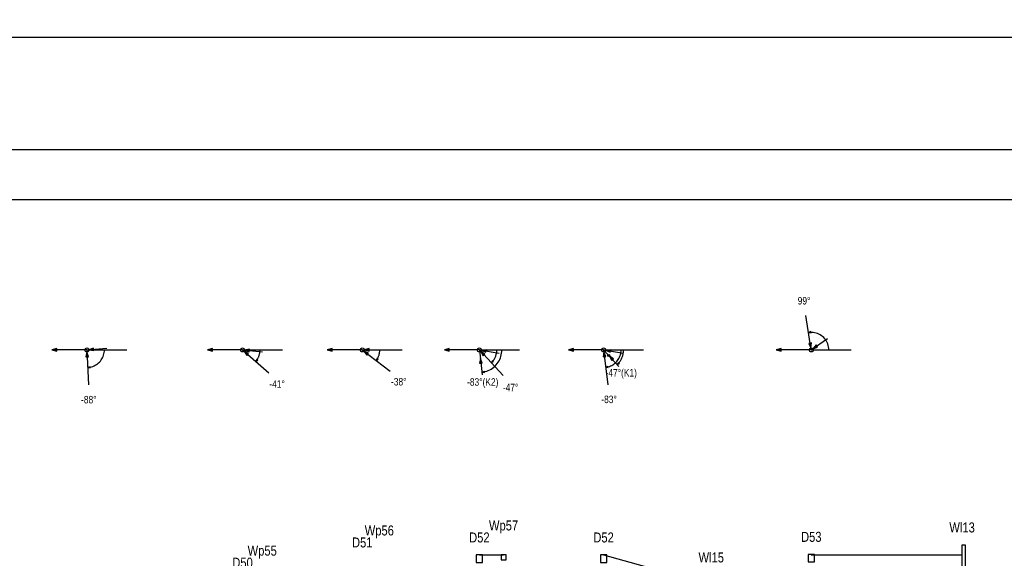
# Model space of a CAD drawing. Header units: metres. Extents: x 0 to 2625, y -705 to 306.
# Tile 14 of 34: x 1070 to 1267, y -490 to -382. Entities that reach past the tile are written whole.
import ezdxf
from ezdxf.enums import TextEntityAlignment as Align

# ---------------------------------------------------------------- set-up
doc = ezdxf.new("R2010")
doc.units = ezdxf.units.M
doc.header["$LTSCALE"] = 0.2
doc.layers.get('0').update_dxf_attribs({"color": 250, "linetype": 'CONTINUOUS'})
doc.layers.get('Defpoints').update_dxf_attribs({"linetype": 'CONTINUOUS'})
for name, color, linetype in [('Budynki', 7, 'CONTINUOUS'), ('Liczby', 7, 'CONTINUOUS'), ('Linie_tabeli', 7, 'CONTINUOUS'), ('Osie', 7, 'CONTINUOUS'), ('Teren_proj', 2, 'CONTINUOUS'), ('warstwa_nr_0', 8, 'CONTINUOUS'), ('Wezly', 7, 'CONTINUOUS'), ('Wymiary', 7, 'CONTINUOUS')]:
    doc.layers.add(name, color=color, linetype=linetype)
doc.styles.get("Standard").update_dxf_attribs({"font": 'arial.ttf'})
doc.dimstyles.new('ISO-25', dxfattribs={"dimtxt": 2.5, "dimasz": 2.5, "dimexe": 1.25, "dimexo": 0.625, "dimtad": 1, "dimdec": 4, "dimdsep": 46, "dimtxsty": 'Standard', "dimcen": 2.5, "dimadec": 0, "dimazin": 0, "dimtfac": 1, "dimtdec": 4, "dimtmove": 0, "dimatfit": 3, "dimfxl": 1, "dimtolj": 1, "dimtzin": 0, "dimarcsym": 0})

# ---------------------------------------------------------------- blocks, each defined once
blk = doc.blocks.new('*D5')
at = {"color": 0, "lineweight": -2, "transparency": 16777216}
for p, q in [((0, -407.47), (0, -384.31)), ((2.5, -385.56), (1466.18, -385.56)), ((1468.68, -407.47), (1468.68, -384.31))]:
    blk.add_line(p, q, dxfattribs=at)
at = {"color": 0, "transparency": 16777216}
for points in [[(2.5, -385.15), (2.5, -385.98), (0, -385.56)], [(1466.18, -385.15), (1466.18, -385.98), (1468.68, -385.56)]]:
    blk.add_solid(points, dxfattribs=at)
at = {"layer": 'Defpoints', "color": 0, "transparency": 16777216}
for p in [(1468.68, -385.56), (0, -408.09), (1468.68, -408.09)]:
    blk.add_point(p, dxfattribs=at)
at = {"color": 0, "transparency": 16777216, "insert": (734.34, -383.66), "char_height": 2.5, "attachment_point": 5}
blk.add_mtext('\\A1;1468.6752', dxfattribs=at)

msp = doc.modelspace()

# ---------------------------------------------------------------- linework, layer by layer
at = {"layer": 'Budynki'}
msp.add_lwpolyline([(1259.2752, -487.09378), (1259.2752, -494.09378), (1258.6752, -494.09378), (1258.6752, -487.09378)], close=True, dxfattribs=at)
at = {"layer": 'Linie_tabeli'}
msp.add_lwpolyline([(30, -695.09378), (1458.6752, -695.09378), (1458.6752, -418.09378), (30, -418.09378)], close=True, dxfattribs=at)
at = {"layer": 'Osie'}
for p, q in [((1083.6895, -448.09378), (1091.6895, -448.09378)), ((1114.8058, -448.09378), (1122.8058, -448.09378)), ((1138.7438, -448.09378), (1146.7438, -448.09378)), ((1162.1567, -448.09378), (1170.1567, -448.09378)), ((1186.9963, -448.09378), (1194.9963, -448.09378)), ((1228.5238, -448.09378), (1236.5238, -448.09378))]:
    msp.add_line(p, q, dxfattribs=at)
at = {"layer": 'Teren_proj'}
for points in [[(1162.1567, -489.09378), (1162.1702, -489.09378), (1162.2437, -489.09378), (1162.6616, -489.09378), (1163.0795, -489.09378), (1163.3398, -489.09378), (1163.4974, -489.09378), (1163.6364, -489.09378), (1163.9155, -489.09378), (1164.0523, -489.09378), (1164.455, -489.09378), (1164.9003, -489.09378), (1165.1465, -489.09378), (1165.4031, -489.09378), (1166.9963, -489.09378)], [(1186.9963, -489.09378), (1208.5238, -495.09068)], [(1228.5238, -489.09378), (1229.1072, -489.09378), (1230.1588, -489.09378), (1230.4202, -489.09378), (1230.6559, -489.09378), (1230.9587, -489.09378), (1231.3459, -489.09378), (1231.6881, -489.09378), (1231.8041, -489.09378), (1231.988, -489.09378), (1232.288, -489.09378), (1232.5553, -489.09378), (1232.5879, -489.09378), (1232.9495, -489.09378), (1248.811, -489.09378), (1253.2042, -489.09378), (1253.4455, -489.09378), (1253.6523, -489.09378), (1253.6639, -489.09378), (1258.6752, -489.09378)]]:
    msp.add_lwpolyline(points, dxfattribs=at)
at = {"layer": 'warstwa_nr_0'}
msp.add_lwpolyline([(0, -705.09378), (1468.6752, -705.09378), (1468.6752, -408.09378), (0, -408.09378)], close=True, dxfattribs=at)
at = {"layer": 'Wezly'}
for points in [[(1161.5327, -490.59378), (1162.7807, -490.59378), (1162.7807, -489.09378), (1161.5327, -489.09378)], [(1166.4963, -490.09378), (1167.4963, -490.09378), (1167.4963, -489.09378), (1166.4963, -489.09378)], [(1186.3723, -490.59378), (1187.6203, -490.59378), (1187.6203, -489.09378), (1186.3723, -489.09378)], [(1227.8998, -490.47168), (1229.1478, -490.47168), (1229.1478, -488.97168), (1227.8998, -488.97168)]]:
    msp.add_lwpolyline(points, close=True, dxfattribs=at)
at = {"layer": 'Wymiary'}
for p, q in [((1228.5238, -448.09378), (1227.4221, -441.18098)), ((1228.5238, -448.09378), (1231.7839, -445.77608)), ((1083.6895, -448.09378), (1076.6895, -448.09378)), ((1083.6895, -448.09378), (1087.6737, -447.73848)), ((1083.6895, -448.09378), (1083.981, -455.08768)), ((1114.8058, -448.09378), (1107.8058, -448.09378)), ((1114.8058, -448.09378), (1118.7881, -448.46968)), ((1114.8058, -448.09378), (1120.0715, -452.70598)), ((1138.7438, -448.09378), (1131.7438, -448.09378)), ((1138.7438, -448.09378), (1142.7437, -448.06698)), ((1138.7438, -448.09378), (1144.2951, -452.35788)), ((1162.1567, -448.09378), (1155.1567, -448.09378)), ((1162.1567, -448.09378), (1166.1051, -448.73418)), ((1162.1567, -448.09378), (1162.7512, -453.05828)), ((1162.1567, -448.09378), (1166.9086, -453.23378)), ((1186.9963, -448.09378), (1179.9963, -448.09378)), ((1186.9963, -448.09378), (1190.9447, -448.73418)), ((1186.9963, -448.09378), (1190.0511, -451.39808)), ((1186.9963, -448.09378), (1187.8286, -455.04408)), ((1228.5238, -448.09378), (1221.5238, -448.09378))]:
    msp.add_line(p, q, dxfattribs=at)
for points in [[(1227.9729, -444.63738), (1228.4702, -444.68918), (1228.4295, -444.43358)], [(1228.4608, -447.69878), (1228.5644, -446.70418), (1228.0532, -446.78558)], [(1076.6895, -448.09378), (1077.6554, -448.35258), (1077.6554, -447.83498)], [(1083.7062, -448.49348), (1083.4878, -449.46928), (1084.005, -449.44778)], [(1084.0879, -448.05828), (1085.073, -448.23028), (1085.027, -447.71468)], [(1107.8058, -448.09378), (1108.7717, -448.35258), (1108.7717, -447.83498)], [(1115.1067, -448.35738), (1115.6628, -449.18848), (1116.0038, -448.79908)], [(1115.204, -448.13138), (1116.1414, -448.47978), (1116.19, -447.96448)], [(1131.7438, -448.09378), (1132.7097, -448.35258), (1132.7097, -447.83498)], [(1139.061, -448.33748), (1139.6694, -449.13108), (1139.9847, -448.72058)], [(1139.1438, -448.09108), (1140.1114, -448.34348), (1140.108, -447.82578)], [(1155.1567, -448.09378), (1156.1226, -448.35258), (1156.1226, -447.83498)], [(1162.4282, -448.38748), (1162.8939, -449.27248), (1163.274, -448.92108)], [(1162.5515, -448.15778), (1163.4636, -448.56798), (1163.5464, -448.05698)], [(1179.9963, -448.09378), (1180.9622, -448.35258), (1180.9622, -447.83498)], [(1187.0439, -448.49098), (1186.9017, -449.48078), (1187.4157, -449.41928)], [(1187.3911, -448.15778), (1188.3032, -448.56798), (1188.386, -448.05698)], [(1221.5238, -448.09378), (1222.4897, -448.35258), (1222.4897, -447.83498)], [(1228.8498, -447.86198), (1229.787, -447.51328), (1229.4871, -447.09138)], [(1117.4386, -450.39988), (1117.8542, -450.12188), (1117.6595, -449.95128)], [(1141.5195, -450.22588), (1141.9163, -449.92168), (1141.711, -449.76398)], [(1162.3588, -449.78168), (1162.2167, -450.77158), (1162.7307, -450.70998)], [(1164.5326, -450.66378), (1164.9751, -450.43098), (1164.7994, -450.24088)], [(1188.1503, -449.34208), (1188.616, -450.22698), (1188.9961, -449.87568)], [(1189.7117, -451.03088), (1190.1541, -450.79808), (1189.9784, -450.60808)], [(1083.8353, -451.59078), (1084.3232, -451.69988), (1084.3124, -451.44138)], [(1162.6917, -452.56188), (1163.1867, -452.63288), (1163.1559, -452.37598)], [(1187.4124, -451.56898), (1187.9074, -451.63998), (1187.8766, -451.38308)]]:
    msp.add_lwpolyline(points, close=True, dxfattribs=at)
for points in [[(1232.0238, -448.09378), (1232.0107, -447.79158), (1231.9716, -447.49168), (1231.9068, -447.19628), (1231.8167, -446.90758), (1231.7019, -446.62768), (1231.5635, -446.35878), (1231.4024, -446.10288), (1231.2197, -445.86178), (1231.017, -445.63738), (1230.7956, -445.43128), (1230.5572, -445.24508), (1230.3037, -445.08018), (1230.0369, -444.93778), (1229.7587, -444.81888), (1229.4714, -444.72448), (1229.177, -444.65528), (1228.8777, -444.61168), (1228.5757, -444.59418), (1228.2734, -444.60278), (1227.9729, -444.63738)], [(1083.8353, -451.59078), (1084.102, -451.56938), (1084.3662, -451.52778), (1084.6265, -451.46598), (1084.8814, -451.38458), (1085.1293, -451.28398), (1085.3687, -451.16468), (1085.5984, -451.02738), (1085.8169, -450.87308), (1086.0229, -450.70238), (1086.2154, -450.51658), (1086.3931, -450.31658), (1086.5549, -450.10358), (1086.7001, -449.87878), (1086.8276, -449.64368), (1086.9369, -449.39938), (1087.0271, -449.14758), (1087.0978, -448.88958), (1087.1487, -448.62688), (1087.1793, -448.36108), (1087.1895, -448.09378)], [(1117.4386, -450.39988), (1117.5199, -450.30368), (1117.5976, -450.20468), (1117.6717, -450.10298), (1117.7421, -449.99858), (1117.8087, -449.89178), (1117.8714, -449.78258), (1117.9301, -449.67128), (1117.9848, -449.55798), (1118.0354, -449.44268), (1118.0818, -449.32568), (1118.124, -449.20708), (1118.1619, -449.08698), (1118.1955, -448.96568), (1118.2246, -448.84328), (1118.2494, -448.71978), (1118.2696, -448.59558), (1118.2854, -448.47068), (1118.2967, -448.34538), (1118.3035, -448.21968), (1118.3058, -448.09378)], [(1141.5195, -450.22588), (1141.5878, -450.13378), (1141.6531, -450.03958), (1141.7152, -449.94328), (1141.7742, -449.84498), (1141.8299, -449.74488), (1141.8823, -449.64288), (1141.9314, -449.53928), (1141.977, -449.43418), (1142.0191, -449.32758), (1142.0578, -449.21968), (1142.0929, -449.11058), (1142.1244, -449.00028), (1142.1522, -448.88918), (1142.1764, -448.77708), (1142.197, -448.66438), (1142.2138, -448.55098), (1142.2269, -448.43708), (1142.2363, -448.32288), (1142.2419, -448.20838), (1142.2438, -448.09378)], [(1162.6917, -452.56188), (1163.0143, -452.51128), (1163.3324, -452.43748), (1163.6443, -452.34078), (1163.9484, -452.22168), (1164.243, -452.08088), (1164.5267, -451.91908), (1164.7978, -451.73718), (1165.0551, -451.53608), (1165.2971, -451.31688), (1165.5225, -451.08058), (1165.7303, -450.82868), (1165.9192, -450.56228), (1166.0883, -450.28298), (1166.2367, -449.99208), (1166.3636, -449.69128), (1166.4684, -449.38198), (1166.5504, -449.06588), (1166.6094, -448.74468), (1166.6449, -448.42008), (1166.6567, -448.09378)], [(1164.5326, -450.66378), (1164.6366, -450.56368), (1164.7363, -450.45938), (1164.8316, -450.35098), (1164.9223, -450.23888), (1165.0084, -450.12298), (1165.0896, -450.00378), (1165.1659, -449.88128), (1165.237, -449.75568), (1165.3029, -449.62728), (1165.3634, -449.49628), (1165.4185, -449.36298), (1165.468, -449.22738), (1165.5119, -449.08998), (1165.5501, -448.95078), (1165.5826, -448.81018), (1165.6092, -448.66838), (1165.63, -448.52558), (1165.6448, -448.38208), (1165.6537, -448.23808), (1165.6567, -448.09378)], [(1187.4124, -451.56898), (1187.6634, -451.52958), (1187.9108, -451.47218), (1188.1533, -451.39698), (1188.3898, -451.30438), (1188.619, -451.19488), (1188.8396, -451.06908), (1189.0505, -450.92758), (1189.2506, -450.77108), (1189.4388, -450.60058), (1189.6142, -450.41688), (1189.7757, -450.22088), (1189.9227, -450.01378), (1190.0542, -449.79648), (1190.1696, -449.57028), (1190.2683, -449.33628), (1190.3498, -449.09568), (1190.4137, -448.84988), (1190.4595, -448.60008), (1190.4871, -448.34758), (1190.4963, -448.09378)], [(1189.7117, -451.03088), (1189.8304, -450.91648), (1189.9444, -450.79728), (1190.0533, -450.67348), (1190.157, -450.54528), (1190.2554, -450.41288), (1190.3482, -450.27658), (1190.4353, -450.13658), (1190.5166, -449.99308), (1190.5919, -449.84638), (1190.6611, -449.69668), (1190.724, -449.54428), (1190.7807, -449.38938), (1190.8309, -449.23228), (1190.8745, -449.07328), (1190.9116, -448.91258), (1190.942, -448.75048), (1190.9657, -448.58728), (1190.9827, -448.42328), (1190.9929, -448.25868), (1190.9963, -448.09378)]]:
    msp.add_lwpolyline(points, dxfattribs=at)
for centre, radius in [((1083.6895, -448.09378), 0.4), ((1114.8058, -448.09378), 0.4), ((1138.7438, -448.09378), 0.4), ((1162.1567, -448.09378), 0.4), ((1186.9963, -448.09378), 0.4), ((1228.5238, -448.09378), 0.4), ((1188.0146, -449.19518), 0.2)]:
    msp.add_circle(centre, radius, dxfattribs=at)

# ---------------------------------------------------------------- texts
at = {"layer": 'Liczby', "width": 0.8}
for s, height, p in [('99%%D', 1.5, (1227.0758, -439.00848)), ('-47%%D(K1)', 1.5, (1190.5263, -453.41208)), ('-41%%D', 1.5, (1121.7264, -455.65558)), ('-38%%D', 1.5, (1146.0398, -455.19808)), ('-83%%D(K2)', 1.5, (1162.8344, -455.25338)), ('-47%%D', 1.5, (1168.402, -456.34918)), ('-88%%D', 1.5, (1084.0727, -458.78578)), ('-83%%D', 1.5, (1188.0901, -458.72848)), ('Wp57', 2, (1166.9963, -484.19378)), ('Wp56', 2, (1142.1567, -485.19378)), ('Wl13', 2, (1258.6752, -484.59378)), ('D51', 2, (1138.7438, -487.59378)), ('D52', 2, (1162.1567, -486.59378)), ('D52', 2, (1186.9963, -486.59378)), ('D53', 2, (1228.5238, -486.47168)), ('Wp55', 2, (1118.7438, -489.23488)), ('D50', 2, (1114.8058, -491.63488)), ('Wl15', 2, (1208.5238, -490.59068))]:
    msp.add_text(s, height=height, dxfattribs=at).set_placement(p, align=Align.CENTER)

# ---------------------------------------------------------------- dimensions: what is measured, and where the dimension line sits
dim = msp.add_linear_dim(base=(1468.6752, -385.56269), p1=(0, -408.09378), p2=(1468.6752, -408.09378), dimstyle='ISO-25')
dim.commit()
dim.dimension.update_dxf_attribs({"geometry": '*D5', "text_midpoint": (734.3376, -383.66126)})

doc.saveas('drawing.dxf')
